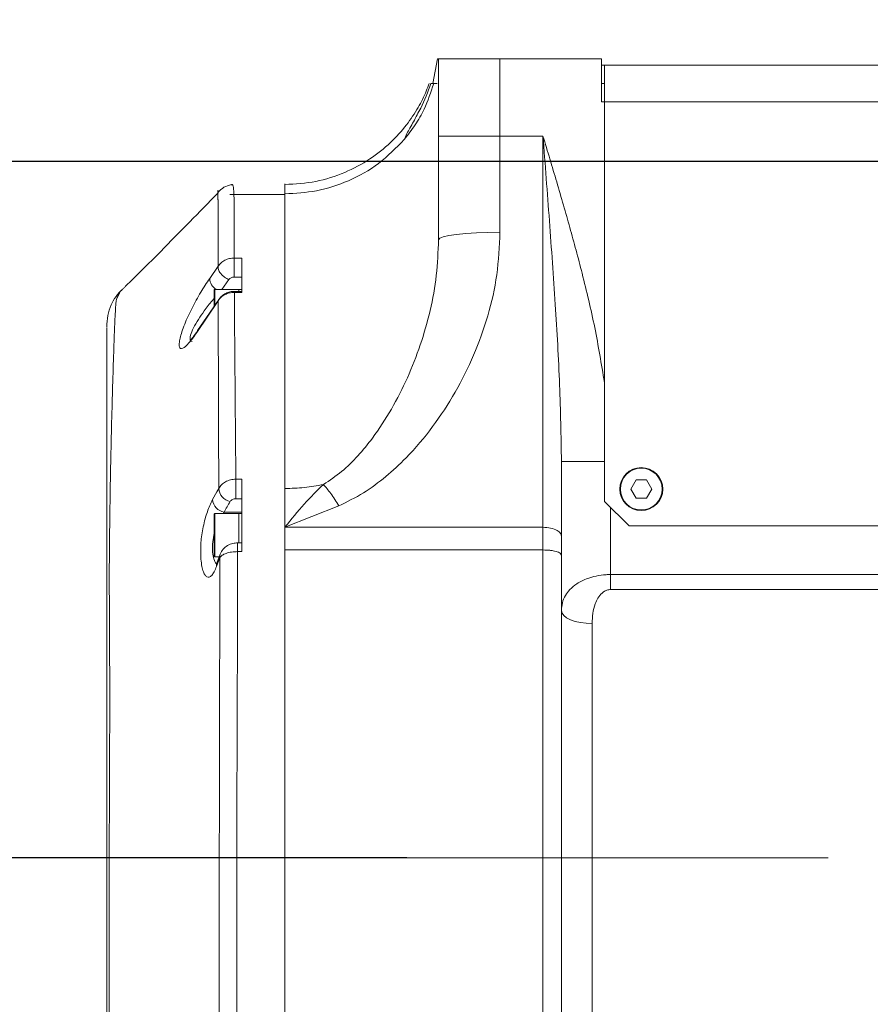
# Model space of a CAD drawing. Header units: millimetres. Extents: x 35469 to 44263, y -24881 to -16268.
# Tile 72 of 231: x 38581 to 38719, y -17933 to -17773. Entities that reach past the tile are written whole.
import ezdxf

# ---------------------------------------------------------------- set-up
doc = ezdxf.new("R2010")
doc.units = ezdxf.units.MM
doc.header["$LTSCALE"] = 0.3175
doc.linetypes.add('ACAD_ISO10W100', pattern=[18, 12, -3, 0, -3])
for name, color, linetype, lineweight in [('1轮廓实线层', 7, 'Continuous', 18), ('7标注层', 4, 'Continuous', 13), ('中心线', 4, 'ACAD_ISO10W100', 20)]:
    doc.layers.add(name, color=color, linetype=linetype, lineweight=lineweight)
doc.styles.add('标准汉字', font='gbenor.shx', dxfattribs={"bigfont": 'gbcbig.shx'})
doc.dimstyles.new('M1：18', dxfattribs={"dimscale": 18, "dimtxt": 3.5, "dimasz": 2.5, "dimexe": 2, "dimexo": 0, "dimgap": 1.5, "dimtad": 1, "dimdec": 1, "dimdsep": 46, "dimtxsty": '标准汉字', "dimcen": 5, "dimdle": 5, "dimclrd": 1, "dimclre": 1, "dimclrt": 256, "dimadec": 4, "dimazin": 2, "dimtfac": 1, "dimtdec": 1, "dimtmove": 0, "dimatfit": 3, "dimfxl": 1, "dimtolj": 1, "dimarcsym": 0})

# ---------------------------------------------------------------- blocks, each defined once
blk = doc.blocks.new('*D30')
at = {"layer": '7标注层', "color": 1, "lineweight": -2, "ltscale": 18, "transparency": 16777216}
for p, q in [((38643.82, -17909.5), (36752.75, -17909.5)), ((36788.75, -17954.5), (36788.75, -18014.5)), ((38657.01, -18059.5), (36752.75, -18059.5))]:
    blk.add_line(p, q, dxfattribs=at)
at = {"layer": '7标注层', "color": 1, "transparency": 16777216}
for points in [[(36796.25, -17954.5), (36781.25, -17954.5), (36788.75, -17909.5)], [(36781.25, -18014.5), (36796.25, -18014.5), (36788.75, -18059.5)]]:
    blk.add_solid(points, dxfattribs=at)
at = {"layer": 'Defpoints', "color": 0, "transparency": 16777216}
for p in [(38643.82, -17909.5), (36788.75, -18059.5), (38657.01, -18059.5)]:
    blk.add_point(p, dxfattribs=at)
at = {"layer": '7标注层', "transparency": 16777216, "insert": (36730.25, -17984.5), "char_height": 63, "attachment_point": 5, "rotation": 90, "style": '标准汉字'}
blk.add_mtext('\\A1;150', dxfattribs=at)
blk = doc.blocks.new('*D31')
at = {"layer": '7标注层', "color": 1, "lineweight": -2, "ltscale": 18, "transparency": 16777216}
for p, q in [((38753.98, -17970.42), (38753.98, -17628.92)), ((38641.09, -18100.59), (38349.37, -18206.76))]:
    blk.add_line(p, q, dxfattribs=at)
blk.add_arc((38753.98, -18059.5), 394.58, 96.5379, 193.4621, dxfattribs=at)
at = {"layer": '7标注层', "color": 1, "transparency": 16777216}
for points in [[(38709.48, -17674.97), (38708.63, -17659.99), (38753.98, -17664.92)], [(38363.06, -18153.51), (38377.43, -18149.2), (38383.2, -18194.45)]]:
    blk.add_solid(points, dxfattribs=at)
at = {"layer": 'Defpoints', "color": 0, "transparency": 16777216}
for p in [(38430.76, -17833.17), (38753.98, -17970.42), (38753.98, -18059.5), (38641.09, -18100.59), (38753.98, -18971.19)]:
    blk.add_point(p, dxfattribs=at)
at = {"layer": '7标注层', "transparency": 16777216, "insert": (38446.82, -17714.89), "char_height": 63, "attachment_point": 5, "rotation": 41.7122, "style": '标准汉字'}
blk.add_mtext('\\A1;110%%d', dxfattribs=at)
blk = doc.blocks.new('*D44')
at = {"layer": '7标注层', "color": 1, "lineweight": -2, "ltscale": 18, "transparency": 16777216}
for p, q in [((37974.46, -17796.16), (40892.23, -17796.16)), ((40856.23, -18794.5), (40856.23, -17841.16)), ((40604.54, -18839.5), (40892.23, -18839.5))]:
    blk.add_line(p, q, dxfattribs=at)
at = {"layer": '7标注层', "color": 1, "transparency": 16777216}
for points in [[(40863.73, -17841.16), (40848.73, -17841.16), (40856.23, -17796.16)], [(40848.73, -18794.5), (40863.73, -18794.5), (40856.23, -18839.5)]]:
    blk.add_solid(points, dxfattribs=at)
at = {"layer": 'Defpoints', "color": 0, "transparency": 16777216}
for p in [(37974.46, -17796.16), (40856.23, -17796.16), (40604.54, -18839.5)]:
    blk.add_point(p, dxfattribs=at)
at = {"layer": '7标注层', "transparency": 16777216, "insert": (40797.73, -18317.83), "char_height": 63, "attachment_point": 5, "rotation": 90, "style": '标准汉字'}
blk.add_mtext('\\A1;1043.3', dxfattribs=at)

msp = doc.modelspace()

# ---------------------------------------------------------------- linework, layer by layer
at = {"layer": '1轮廓实线层', "ltscale": 18}
for p, q in [((38648.058, -17783.495), (38648.831, -17779.495)), ((38648.831, -17779.495), (38648.983, -17779.495)), ((38648.983, -17792.039), (38648.983, -17779.495)), ((38648.983, -17779.495), (38658.983, -17779.495)), ((38658.983, -17779.495), (38658.983, -17792.039)), ((38675.483, -17779.495), (38658.983, -17779.495)), ((38675.483, -17786.495), (38675.483, -17779.495)), ((38675.983, -17780.495), (38675.483, -17780.495)), ((38675.983, -17780.495), (38795.983, -17780.495)), ((38675.983, -17786.495), (38675.983, -17780.495)), ((38647.71, -17783.495), (38648.197, -17783.495)), ((38648.776, -17783.495), (38648.197, -17783.495)), ((38675.483, -17783.495), (38675.983, -17783.495)), ((38675.983, -17786.495), (38675.483, -17786.495)), ((38795.983, -17786.495), (38675.983, -17786.495)), ((38675.983, -17786.495), (38675.983, -17851.495)), ((38648.983, -17808.911), (38648.983, -17792.039)), ((38658.983, -17792.039), (38648.983, -17792.039)), ((38658.983, -17807.706), (38658.983, -17792.039)), ((38658.983, -17792.039), (38665.983, -17792.039)), ((38665.983, -17855.707), (38665.983, -17792.039)), ((38623.983, -17799.824), (38623.983, -17800.347)), ((38623.983, -17799.937), (38623.983, -17801.456)), ((38623.983, -17801.557), (38615.029, -17801.557)), ((38623.983, -17801.106), (38623.983, -18005.58)), ((38616.983, -17811.893), (38615.718, -17811.893)), ((38615.718, -17811.893), (38615.718, -17813.754)), ((38616.983, -17817.483), (38616.983, -17811.893)), ((38611.732, -17815.21), (38613.117, -17813.238)), ((38615.718, -17813.754), (38615.718, -17815)), ((38615.718, -17815), (38616.983, -17815)), ((38597.566, -17816.965), (38597.371, -17817.162)), ((38616.483, -17816.995), (38612.583, -17816.995)), ((38612.583, -17816.995), (38612.583, -17819.55)), ((38613.737, -17816.995), (38614.851, -17815.411)), ((38616.983, -17816.995), (38616.483, -17816.995)), ((38616.483, -17817.318), (38616.483, -17816.995)), ((38613.253, -17818.568), (38609.774, -17823.705)), ((38612.483, -17819.688), (38612.483, -17817.095)), ((38616.983, -17817.318), (38615.747, -17817.318)), ((38615.75, -17817.301), (38615.75, -17817.483)), ((38615.75, -17817.483), (38616.983, -17817.483)), ((38613.124, -17818.85), (38609.648, -17823.994)), ((38594.983, -17823.202), (38594.983, -17960.889)), ((38668.983, -17857.176), (38668.983, -17845.002)), ((38675.983, -17845.002), (38668.983, -17845.002)), ((38616.983, -17847.89), (38615.999, -17847.89)), ((38615.999, -17851.075), (38615.999, -17847.89)), ((38616.983, -17847.89), (38616.983, -17859.672)), ((38681.123, -17848.006), (38680.263, -17849.495)), ((38682.843, -17848.006), (38681.123, -17848.006)), ((38683.703, -17849.495), (38682.843, -17848.006)), ((38612.2, -17851.215), (38612.898, -17849.926)), ((38613.217, -17849.379), (38612.898, -17849.926)), ((38623.983, -17849.409), (38623.983, -17855.707)), ((38680.263, -17849.495), (38681.123, -17850.985)), ((38682.843, -17850.985), (38683.703, -17849.495)), ((38615.999, -17851.075), (38616.983, -17851.075)), ((38632.746, -17852.239), (38623.983, -17855.707)), ((38675.983, -17851.495), (38679.983, -17855.495)), ((38681.123, -17850.985), (38682.843, -17850.985)), ((38612.483, -17860.395), (38612.483, -17853.595)), ((38616.483, -17853.495), (38612.583, -17853.495)), ((38612.583, -17853.495), (38612.583, -17860.495)), ((38613.934, -17853.495), (38614.08, -17853.247)), ((38616.983, -17853.247), (38614.08, -17853.247)), ((38616.983, -17853.495), (38616.483, -17853.495)), ((38616.483, -17856.995), (38616.483, -17853.495)), ((38676.983, -17852.495), (38676.983, -17863.408)), ((38612.412, -17856.995), (38612.483, -17856.736)), ((38616.483, -17858.238), (38616.483, -17856.995)), ((38623.983, -17855.707), (38665.983, -17855.707)), ((38623.983, -17855.707), (38623.983, -17859.399)), ((38665.983, -17855.707), (38665.983, -17859.399)), ((38791.983, -17855.495), (38679.983, -17855.495)), ((38616.983, -17858.238), (38616.284, -17858.238)), ((38616.287, -17858.222), (38616.287, -17859.672)), ((38668.983, -17860.253), (38668.983, -17857.176)), ((38613.447, -17860.079), (38612.908, -17861.537)), ((38616.287, -17859.672), (38616.983, -17859.672)), ((38623.983, -17859.399), (38623.983, -17954.488)), ((38665.983, -17859.399), (38623.983, -17859.399)), ((38665.983, -17859.399), (38665.983, -17909.495)), ((38668.983, -17860.253), (38668.983, -17909.495)), ((38612.583, -17860.495), (38613.293, -17860.495)), ((38613.389, -17860.63), (38612.849, -17862.09)), ((38676.983, -17865.847), (38676.983, -17863.408)), ((38676.983, -17863.408), (38733.983, -17863.408)), ((38733.983, -17865.847), (38676.983, -17865.847)), ((38673.983, -17871.376), (38673.983, -17939.279)), ((38665.983, -17909.495), (38665.983, -17954.488)), ((38668.983, -17909.495), (38668.983, -17947.077))]:
    msp.add_line(p, q, dxfattribs=at)
at = {"layer": '1轮廓实线层', "lineweight": 20, "ltscale": 18}
for points in [[(38648.983, -17808.911), (38649.175, -17808.676), (38649.744, -17808.449), (38650.668, -17808.241), (38651.912, -17808.058), (38653.427, -17807.909), (38655.156, -17807.797), (38657.032, -17807.729), (38658.983, -17807.706)], [(38613.124, -17818.85), (38613.192, -17818.658), (38613.253, -17818.567)], [(38609.648, -17823.994), (38609.713, -17823.799), (38609.775, -17823.705)], [(38612.849, -17862.09), (38612.848, -17861.776), (38612.908, -17861.537)], [(38673.983, -17871.376), (38673.007, -17871.335), (38672.069, -17871.213), (38671.205, -17871.017), (38670.447, -17870.752), (38669.826, -17870.429), (38669.364, -17870.061), (38669.079, -17869.661), (38668.983, -17869.246)]]:
    msp.add_lwpolyline(points, dxfattribs=at)
at = {"layer": '1轮廓实线层', "ltscale": 18}
for radius in [3.5, 3.4]:
    msp.add_circle((38681.983, -17849.495), radius, dxfattribs=at)
at = {"layer": '1轮廓实线层', "lineweight": 20, "ltscale": 18}
for centre, radius, start, end in [((38613.965, -17815.09), 2.236, 183.06628, 238.41293), ((38612.583, -17817.095), 0.1, 90, 180), ((38681.983, -17849.495), 3.5, 90, 180), ((38681.983, -17849.495), 3.5, 270, 90), ((38615.481, -17849.277), 2.266, 182.58146, 259.5817), ((38614.448, -17851.021), 2.256, 184.92126, 260.60643), ((38612.583, -17853.595), 0.1, 90, 180), ((38612.583, -17860.395), 0.1, 180, 270)]:
    msp.add_arc(centre, radius, start, end, dxfattribs=at)
at = {"layer": '1轮廓实线层', "ltscale": 18}
msp.add_ellipse((38623.983, -17775.261), major_axis=(0, -26.142), ratio=0.9562994, start_param=1.0837955, end_param=1.2503717, dxfattribs=at)
for points, knots in [([(38647.441, -17783.48), (38647.294, -17783.898), (38646.82, -17785.25), (38645.633, -17787.543), (38643.74, -17790.398), (38641.136, -17793.267), (38637.78, -17795.94), (38633.688, -17798.123), (38629.003, -17799.635), (38625.672, -17799.83), (38623.983, -17799.929)], [0, 0, 0, 0, 8296.9870254, 26826.548803, 48179.4261178, 72333.9474511, 99113.8955363, 128145.1115025, 158841.0889667, 190436.5912912, 190436.5912912, 190436.5912912, 190436.5912912]), ([(38643.392, -17792.617), (38644.01, -17791.831), (38645.236, -17790.272), (38646.962, -17787.246), (38647.732, -17784.908), (38648.197, -17783.495)], [0, 0, 0, 0, 21752.5284557, 43204.5917985, 75930.5659746, 75930.5659746, 75930.5659746, 75930.5659746]), ([(38646.076, -17787.495), (38645.683, -17788.245), (38644.897, -17789.746), (38643.88, -17791.519), (38643.528, -17792.311), (38643.392, -17792.617)], [0, 0, 0, 0, 28828.0894471, 57715.4442888, 75929.6123832, 75929.6123832, 75929.6123832, 75929.6123832]), ([(38643.392, -17792.617), (38642.068, -17793.979), (38639.44, -17796.684), (38634.478, -17799.442), (38629.264, -17801.155), (38625.706, -17801.358), (38623.983, -17801.456)], [0, 0, 0, 0, 26614.5824796, 52837.7701386, 78023.3645125, 101670.7678163, 101670.7678163, 101670.7678163, 101670.7678163]), ([(38668.983, -17845.002), (38668.913, -17840.869), (38668.771, -17832.437), (38667.991, -17819.353), (38667.044, -17805.815), (38666.338, -17796.649), (38665.983, -17792.039)], [0, 0, 0, 0, 24213.8574386, 49409.5463049, 75195.9269185, 101276.027954, 101276.027954, 101276.027954, 101276.027954]), ([(38665.983, -17792.039), (38666.357, -17793.285), (38667.105, -17795.778), (38668.222, -17799.527), (38669.31, -17803.246), (38670.364, -17806.947), (38671.38, -17810.644), (38672.793, -17816.054), (38674.508, -17823.189), (38675.492, -17829.15), (38675.983, -17832.127)], [0, 0, 0, 0, 17928.5420276, 35867.4729248, 53907.7783467, 71334.5733363, 88905.7929401, 106746.5652726, 148398.4235008, 189976.9294474, 189976.9294474, 189976.9294474, 189976.9294474]), ([(38613.084, -17802.369), (38613.058, -17801.904), (38613.005, -17800.96), (38613.075, -17800.93), (38613.11, -17800.915)], [0, 0, 0, 0, 28269.259811, 57361.0944231, 57361.0944231, 57361.0944231, 57361.0944231]), ([(38615.291, -17799.945), (38614.856, -17800.056), (38613.997, -17800.276), (38613.402, -17800.898), (38613.11, -17801.205)], [0, 0, 0, 0, 29102.389003, 57365.4547186, 57365.4547186, 57365.4547186, 57365.4547186]), ([(38613.11, -17800.915), (38613.11, -17800.916), (38613.11, -17800.918), (38613.11, -17800.921), (38613.111, -17800.926), (38613.111, -17800.935), (38613.111, -17800.952), (38613.112, -17800.981), (38613.113, -17801.034), (38613.116, -17801.106), (38613.118, -17801.166), (38613.119, -17801.195)], [0, 0, 0, 0, 2535.5920771, 4527.3049871, 8084.0319368, 14435.6386402, 25778.7774258, 46037.5172941, 82224.0128762, 146872.5745614, 208989.154883, 208989.154883, 208989.154883, 208989.154883]), ([(38615.718, -17811.893), (38615.715, -17811.277), (38615.709, -17810.044), (38615.703, -17808.27), (38615.698, -17806.55), (38615.697, -17804.888), (38615.688, -17803.298), (38615.706, -17801.692), (38615.619, -17800.297), (38615.389, -17799.809), (38615.319, -17799.995), (38615.299, -17800.05)], [0, 0, 0, 0, 24284.1915997, 48587.2733153, 72912.8526045, 97264.694255, 121617.9388406, 145925.3837428, 171698.8242787, 197851.5237362, 208843.7984715, 208843.7984715, 208843.7984715, 208843.7984715]), ([(38613.121, -17801.287), (38611.554, -17802.887), (38608.252, -17806.258), (38604.225, -17810.351), (38600.805, -17813.768), (38598.939, -17815.609), (38598.037, -17816.497)], [0, 0, 0, 0, 28658.7373081, 60391.6421246, 81724.5625776, 101649.931007, 101649.931007, 101649.931007, 101649.931007]), ([(38613.117, -17813.238), (38613.115, -17811.262), (38613.113, -17808.177), (38613.116, -17805.013), (38613.109, -17803.492), (38613.117, -17802.824), (38613.104, -17802.559), (38613.093, -17802.441), (38613.087, -17802.391), (38613.084, -17802.369)], [0, 0, 0, 0, 82255.315016, 128398.0344944, 148665.7194911, 157573.3447484, 161479.645368, 163195.2099376, 164542.2139319, 164542.2139319, 164542.2139319, 164542.2139319]), ([(38613.119, -17801.195), (38613.12, -17801.219), (38613.121, -17801.249), (38613.123, -17801.282), (38613.123, -17801.288)], [0, 0, 0, 0, 46130.5749341, 57362.326382, 57362.326382, 57362.326382, 57362.326382]), ([(38648.983, -17808.911), (38648.909, -17810.857), (38648.76, -17814.779), (38647.682, -17820.5), (38646.093, -17826.069), (38643.98, -17831.429), (38641.397, -17836.507), (38638.674, -17840.725), (38635.921, -17844.085), (38633.34, -17846.696), (38631.261, -17848.068), (38630.242, -17848.741)], [0, 0, 0, 0, 25482.0825252, 51355.8408277, 77769.8396015, 104262.2641807, 130916.5807471, 157371.8361567, 174732.7751215, 191760.1407571, 208109.3509432, 208109.3509432, 208109.3509432, 208109.3509432]), ([(38658.983, -17807.706), (38658.877, -17810.018), (38658.666, -17814.633), (38657.111, -17821.347), (38654.823, -17827.753), (38651.798, -17833.798), (38648.127, -17839.406), (38644.279, -17843.959), (38640.445, -17847.503), (38636.837, -17850.219), (38634.106, -17851.567), (38632.746, -17852.239)], [0, 0, 0, 0, 25972.572527, 51846.2353965, 77908.0365615, 103813.3421746, 129845.3512658, 155843.1084795, 173285.1359352, 190702.7122924, 208007.765431, 208007.765431, 208007.765431, 208007.765431]), ([(38613.117, -17813.238), (38613.262, -17813.046), (38613.555, -17812.661), (38614.19, -17812.235), (38614.923, -17811.947), (38615.453, -17811.911), (38615.718, -17811.893)], [0, 0, 0, 0, 25051.662886, 50402.042526, 75984.1526059, 101590.6941935, 101590.6941935, 101590.6941935, 101590.6941935]), ([(38614.851, -17815.411), (38614.736, -17815.357), (38614.497, -17815.244), (38614.144, -17815.011), (38613.806, -17814.729), (38613.513, -17814.411), (38613.288, -17814.08), (38613.148, -17813.762), (38613.086, -17813.475), (38613.107, -17813.315), (38613.117, -17813.238)], [0, 0, 0, 0, 21839.8580715, 45252.8980198, 69846.1684857, 95075.029512, 120303.8905383, 144897.1610042, 168310.2009525, 190150.059024, 190150.059024, 190150.059024, 190150.059024]), ([(38609.648, -17823.994), (38609.201, -17824.625), (38608.309, -17825.883), (38607.438, -17826.624), (38606.979, -17826.673), (38606.781, -17826.401), (38606.75, -17825.825), (38606.893, -17824.974), (38607.201, -17823.904), (38607.797, -17822.283), (38608.821, -17820.05), (38610.27, -17817.403), (38611.245, -17815.941), (38611.732, -17815.21)], [0, 0, 0, 0, 31464.066681, 62792.3567772, 78487.0394562, 94307.0378205, 110084.8731524, 125956.2675363, 141887.6503983, 157807.7988836, 189511.8120075, 221128.8212393, 252722.0344687, 252722.0344687, 252722.0344687, 252722.0344687]), ([(38614.851, -17815.411), (38614.899, -17815.352), (38614.995, -17815.235), (38615.208, -17815.106), (38615.452, -17815.016), (38615.629, -17815.006), (38615.718, -17815)], [0, 0, 0, 0, 25518.1103857, 50764.3309071, 76230.5624567, 101559.3340987, 101559.3340987, 101559.3340987, 101559.3340987]), ([(38598.037, -17816.497), (38597.985, -17816.549), (38597.827, -17816.706), (38597.669, -17816.859), (38597.564, -17816.962)], [0, 0, 0, 0, 18989.6393432, 57297.2587095, 57297.2587095, 57297.2587095, 57297.2587095]), ([(38597.389, -17817.104), (38597.236, -17817.262), (38596.897, -17817.611), (38596.247, -17818.453), (38595.562, -17819.709), (38595.057, -17821.409), (38595.009, -17822.507), (38594.983, -17823.118)], [0, 0, 0, 0, 7765.0098534, 17261.616058, 42640.9771376, 77019.3997722, 120111.2900243, 120111.2900243, 120111.2900243, 120111.2900243]), ([(38596.924, -17817.817), (38596.81, -17818.043), (38596.586, -17818.485), (38596.509, -17818.949), (38596.472, -17819.176)], [0, 0, 0, 0, 29129.7431857, 57288.2001207, 57288.2001207, 57288.2001207, 57288.2001207]), ([(38597.371, -17817.162), (38597.306, -17817.219), (38597.183, -17817.327), (38597.059, -17817.549), (38596.983, -17817.695), (38596.95, -17817.763), (38596.934, -17817.796), (38596.927, -17817.811), (38596.924, -17817.817)], [0, 0, 0, 0, 55989.9990842, 106593.9996556, 128645.6818396, 138313.063118, 142560.0313293, 145895.7270596, 145895.7270596, 145895.7270596, 145895.7270596]), ([(38610.839, -17820.495), (38611.27, -17819.917), (38611.813, -17819.189), (38612.369, -17818.586), (38612.483, -17818.463)], [0, 0, 0, 0, 45496.1453338, 57253.762288, 57253.762288, 57253.762288, 57253.762288]), ([(38615.75, -17817.483), (38615.481, -17817.502), (38614.944, -17817.539), (38614.202, -17817.831), (38613.561, -17818.263), (38613.27, -17818.655), (38613.124, -17818.85)], [0, 0, 0, 0, 25559.8101021, 51051.2646063, 76375.2965869, 101532.7689903, 101532.7689903, 101532.7689903, 101532.7689903]), ([(38615.75, -17817.318), (38615.51, -17817.334), (38615.025, -17817.366), (38614.332, -17817.622), (38613.707, -17818.015), (38613.405, -17818.383), (38613.253, -17818.568)], [0, 0, 0, 0, 24727.5033033, 49928.6149627, 75531.4056669, 101534.7654349, 101534.7654349, 101534.7654349, 101534.7654349]), ([(38615.999, -17847.89), (38615.974, -17845.029), (38615.924, -17839.312), (38615.853, -17831.455), (38615.794, -17824.094), (38615.765, -17819.686), (38615.75, -17817.483)], [0, 0, 0, 0, 25395.6639237, 50761.6964118, 76062.8222536, 101338.0200527, 101338.0200527, 101338.0200527, 101338.0200527]), ([(38596.472, -17819.176), (38596.453, -17819.471), (38596.417, -17820.059), (38596.367, -17820.827), (38596.343, -17821.21)], [0, 0, 0, 0, 28710.5543338, 57278.3691106, 57278.3691106, 57278.3691106, 57278.3691106]), ([(38613.217, -17849.379), (38613.205, -17846.508), (38613.182, -17840.769), (38613.155, -17832.873), (38613.136, -17825.481), (38613.128, -17821.059), (38613.124, -17818.85)], [0, 0, 0, 0, 25384.7495037, 50746.4320301, 76050.4185164, 101331.5194941, 101331.5194941, 101331.5194941, 101331.5194941]), ([(38596.343, -17821.21), (38596.339, -17821.293), (38596.332, -17821.442), (38596.321, -17821.714), (38596.303, -17822.123), (38596.271, -17822.884), (38596.213, -17824.335), (38596.105, -17827.227), (38595.966, -17831.687), (38595.794, -17837.655), (38595.644, -17843.82), (38595.535, -17850.07), (38595.449, -17856.19), (38595.379, -17862.409), (38595.412, -17868.496), (38595.437, -17874.253), (38595.46, -17878.975), (38595.474, -17882.052), (38595.48, -17883.424), (38595.483, -17884.031), (38595.484, -17884.324), (38595.485, -17884.453), (38595.485, -17884.51)], [0, 0, 0, 0, 3917.0174853, 6994.5019915, 12489.8639983, 22303.6109647, 39836.0936164, 71192.8538468, 127473.8895491, 177639.3293407, 227657.8934263, 265585.2185213, 303655.3446747, 341555.6185606, 373181.3519807, 404771.1526459, 432665.0597417, 444985.2074819, 450417.2469798, 452809.6496558, 453862.7654617, 454690.4778216, 454690.4778216, 454690.4778216, 454690.4778216]), ([(38608.896, -17825.488), (38608.753, -17825.446), (38608.537, -17825.383), (38608.52, -17824.928), (38608.64, -17824.316), (38609.064, -17823.288), (38609.858, -17821.891), (38610.511, -17820.961), (38610.839, -17820.495)], [0, 0, 0, 0, 28406.026316, 43049.2731214, 57737.6658839, 86998.4151014, 116345.5086907, 145731.980086, 145731.980086, 145731.980086, 145731.980086]), ([(38609.775, -17823.704), (38609.519, -17824.084), (38609.045, -17824.788), (38608.644, -17825.258), (38608.641, -17825.33), (38608.641, -17825.339)], [0, 0, 0, 0, 38396.6542221, 71081.6916706, 75736.4137506, 75736.4137506, 75736.4137506, 75736.4137506]), ([(38613.217, -17849.379), (38613.349, -17849.172), (38613.615, -17848.756), (38614.285, -17848.281), (38615.096, -17847.954), (38615.697, -17847.911), (38615.999, -17847.89)], [0, 0, 0, 0, 24913.3655902, 50079.3472014, 75506.1628071, 101200.5936741, 101200.5936741, 101200.5936741, 101200.5936741]), ([(38630.242, -17848.741), (38629.211, -17848.935), (38627.15, -17849.325), (38625.039, -17849.381), (38623.983, -17849.409)], [0, 0, 0, 0, 28523.0780929, 57044.7844533, 57044.7844533, 57044.7844533, 57044.7844533]), ([(38630.242, -17848.741), (38629.198, -17849.765), (38627.065, -17851.857), (38625.024, -17854.406), (38623.983, -17855.707)], [0, 0, 0, 0, 27926.8128084, 57026.4216945, 57026.4216945, 57026.4216945, 57026.4216945]), ([(38610.283, -17860.615), (38610.267, -17859.828), (38610.237, -17858.248), (38610.643, -17855.581), (38611.321, -17853.097), (38611.907, -17851.842), (38612.2, -17851.215)], [0, 0, 0, 0, 25172.0233649, 50488.7518535, 75842.2389201, 101124.2515625, 101124.2515625, 101124.2515625, 101124.2515625]), ([(38615.071, -17851.506), (38615.115, -17851.446), (38615.203, -17851.326), (38615.426, -17851.189), (38615.697, -17851.094), (38615.898, -17851.082), (38615.999, -17851.075)], [0, 0, 0, 0, 25256.8362523, 50521.3541535, 75775.5439505, 101168.7480303, 101168.7480303, 101168.7480303, 101168.7480303]), ([(38612.868, -17861.676), (38612.838, -17861.655), (38612.655, -17861.524), (38612.41, -17860.902), (38612.189, -17859.833), (38612.151, -17858.461), (38612.325, -17857.484), (38612.412, -17856.995)], [0, 0, 0, 0, 5595.4145159, 34077.2142406, 62540.2663771, 91005.2769248, 119517.2658582, 119517.2658582, 119517.2658582, 119517.2658582]), ([(38665.983, -17855.707), (38666.408, -17855.733), (38667.293, -17855.787), (38668.299, -17856.184), (38668.885, -17856.679), (38668.951, -17857.015), (38668.983, -17857.176)], [0, 0, 0, 0, 27279.8026547, 56770.8395337, 79714.894816, 100938.6075789, 100938.6075789, 100938.6075789, 100938.6075789]), ([(38616.308, -17858.238), (38616.033, -17858.257), (38615.454, -17858.296), (38614.606, -17858.662), (38613.854, -17859.264), (38613.585, -17859.802), (38613.449, -17860.075)], [0, 0, 0, 0, 22507.8781678, 47305.2427884, 73730.7276727, 101089.9179732, 101089.9179732, 101089.9179732, 101089.9179732]), ([(38613.389, -17860.63), (38613.381, -17860.531), (38613.366, -17860.339), (38613.424, -17860.163), (38613.452, -17860.076)], [0, 0, 0, 0, 29038.6908987, 57001.7413853, 57001.7413853, 57001.7413853, 57001.7413853]), ([(38616.287, -17859.672), (38615.947, -17859.686), (38615.272, -17859.714), (38614.394, -17859.934), (38613.718, -17860.244), (38613.498, -17860.502), (38613.389, -17860.63)], [0, 0, 0, 0, 26119.1811496, 51755.3194232, 76705.5873802, 101076.9941859, 101076.9941859, 101076.9941859, 101076.9941859]), ([(38616.201, -17957.124), (38616.199, -17955.693), (38616.194, -17952.958), (38616.179, -17948.803), (38616.168, -17944.783), (38616.158, -17940.738), (38616.15, -17936.678), (38616.139, -17929.892), (38616.134, -17920.365), (38616.147, -17908.104), (38616.176, -17895.883), (38616.222, -17883.71), (38616.258, -17871.589), (38616.278, -17863.651), (38616.287, -17859.672)], [0, 0, 0, 0, 12599.5633936, 24078.594971, 35546.9020104, 47010.7371699, 58476.3547881, 69950.1316547, 104290.5169228, 138372.0198542, 172352.6226629, 206396.4167279, 240670.6380387, 275120.2807987, 275120.2807987, 275120.2807987, 275120.2807987]), ([(38665.983, -17859.399), (38666.36, -17859.411), (38666.941, -17859.428), (38667.639, -17859.535), (38668.12, -17859.645), (38668.507, -17859.782), (38668.881, -17859.98), (38668.943, -17860.146), (38668.983, -17860.253)], [0, 0, 0, 0, 34697.697843, 53376.0766736, 72450.8375033, 91525.5983347, 110203.9771698, 144901.6750266, 144901.6750266, 144901.6750266, 144901.6750266]), ([(38612.849, -17862.09), (38612.723, -17862.396), (38612.471, -17863.008), (38612.065, -17863.578), (38611.66, -17863.862), (38611.272, -17863.825), (38610.921, -17863.469), (38610.627, -17862.799), (38610.399, -17861.856), (38610.321, -17861.028), (38610.283, -17860.615)], [0, 0, 0, 0, 23563.190857, 47209.4719002, 70763.6748339, 94431.9271375, 118099.8161271, 141738.6870771, 165507.6493347, 189177.2857777, 189177.2857777, 189177.2857777, 189177.2857777]), ([(38613.333, -17955.955), (38613.33, -17953.992), (38613.323, -17950.092), (38613.311, -17944.136), (38613.303, -17938.179), (38613.296, -17930.19), (38613.293, -17920.165), (38613.3, -17908.126), (38613.318, -17896.132), (38613.346, -17884.193), (38613.369, -17872.311), (38613.382, -17864.53), (38613.389, -17860.63)], [0, 0, 0, 0, 14724.2432397, 29255.8912033, 43782.0086326, 58319.8096787, 87333.226134, 116128.6762076, 144833.9045631, 173577.5973133, 202497.6770638, 231565.3615635, 231565.3615635, 231565.3615635, 231565.3615635]), ([(38668.983, -17869.246), (38669.013, -17868.832), (38669.073, -17867.992), (38669.558, -17866.852), (38670.342, -17865.792), (38671.51, -17864.811), (38673.006, -17864.068), (38674.664, -17863.604), (38675.945, -17863.427), (38676.746, -17863.413), (38676.983, -17863.408)], [0, 0, 0, 0, 26843.0743418, 54434.3084515, 77985.2203624, 105306.5726059, 136518.4749029, 156574.5704124, 179257.3258794, 188745.8945457, 188745.8945457, 188745.8945457, 188745.8945457]), ([(38676.983, -17865.847), (38676.894, -17865.851), (38676.584, -17865.865), (38676.084, -17866.047), (38675.451, -17866.508), (38674.899, -17867.23), (38674.39, -17868.341), (38674.047, -17869.731), (38674.004, -17870.822), (38673.983, -17871.376)], [0, 0, 0, 0, 5818.2215952, 20275.7068036, 34386.6031326, 59372.2842756, 83994.8460308, 123026.0901608, 163156.7890445, 163156.7890445, 163156.7890445, 163156.7890445]), ([(38595.485, -17884.51), (38595.484, -17884.6), (38595.483, -17884.761), (38595.481, -17885.05), (38595.478, -17885.478), (38595.474, -17886.246), (38595.465, -17887.629), (38595.452, -17890.138), (38595.435, -17893.864), (38595.417, -17898.554), (38595.402, -17903.559), (38595.389, -17908.622), (38595.378, -17913.69), (38595.37, -17918.709), (38595.363, -17923.619), (38595.358, -17928.365), (38595.355, -17932.893), (38595.352, -17937.156), (38595.365, -17941.127), (38595.417, -17944.784), (38595.487, -17948.185), (38595.561, -17950.638), (38595.621, -17952.128), (38595.648, -17952.739), (38595.659, -17952.998), (38595.665, -17953.121), (38595.668, -17953.174), (38595.669, -17953.198)], [0, 0, 0, 0, 2169.165128, 3874.9671479, 6924.3140196, 12372.5754824, 22064.7241786, 39267.8265357, 69806.3359642, 104561.3077426, 139505.8318761, 174123.4707902, 208746.8414025, 243612.8227523, 278221.150065, 312818.1344725, 347644.7611116, 382222.0616715, 416923.3409153, 452038.863625, 486910.6724828, 526167.6582016, 543662.7656511, 551380.0322627, 554773.2934461, 556266.0384842, 557438.7652107, 557438.7652107, 557438.7652107, 557438.7652107]), ([(38665.983, -17909.495), (38666.36, -17909.495), (38666.941, -17909.495), (38667.639, -17909.495), (38668.12, -17909.495), (38668.507, -17909.495), (38668.881, -17909.495), (38668.943, -17909.495), (38668.983, -17909.495)], [0, 0, 0, 0, 34512.6981814, 53091.4884458, 72064.5472944, 91037.606144, 109616.3964108, 144129.0945977, 144129.0945977, 144129.0945977, 144129.0945977])]:
    msp.add_open_spline(points, degree=3, knots=knots, dxfattribs=at)
for points in [[(38630.242, -17848.741), (38630.633, -17849.19), (38631.415, -17850.089), (38632.302, -17851.522), (38632.746, -17852.239)], [(38614.08, -17853.247), (38614.24, -17852.956), (38614.559, -17852.373), (38614.901, -17851.795), (38615.071, -17851.506)]]:
    msp.add_open_spline(points, degree=3, dxfattribs=at)
at = {"layer": '7标注层', "ltscale": 18}
for centre, radius, start in [((38753.983, -18839.495), 1850.561, 300), ((37974.458, -18866.717), 1070.561, 15.054414)]:
    msp.add_arc(centre, radius, start, 182, dxfattribs=at)
at = {"layer": '中心线', "ltscale": 18}
msp.add_line((38643.818, -17909.495), (39977.136, -17909.495), dxfattribs=at)

# ---------------------------------------------------------------- dimensions: what is measured, and where the dimension line sits
at = {"layer": '7标注层', "ltscale": 18}
dim = msp.add_angular_dim_2l(base=(38430.7628, -17833.1741), line1=((38753.9829, -18971.1925), (38753.9829, -17970.4211)), line2=((38753.9829, -18059.4952), (38641.0863, -18100.5862)), dimstyle='M1：18', override={"dimsah": 1, "dimtdec": 4, "dimtmove": 2}, dxfattribs=at)
dim.commit()
dim.dimension.update_dxf_attribs({"geometry": '*D31', "text_midpoint": (38446.8152, -17714.885), "dimtype": 162})
for base, p1, p2, angle, picture, middle in [((40856.231, -17796.156), (40604.544, -18839.495), (37974.458, -17796.156), 90, '*D44', (40797.731, -18317.826)), ((36788.753, -18059.495), (38643.818, -17909.495), (38657.01, -18059.495), 270, '*D30', (36730.253, -17984.495))]:
    dim = msp.add_linear_dim(base=base, p1=p1, p2=p2, angle=angle, dimstyle='M1：18', override={"dimsah": 1, "dimtzin": 8}, dxfattribs=at)
    dim.commit()
    dim.dimension.update_dxf_attribs({"geometry": picture, "text_midpoint": middle})

doc.saveas('drawing.dxf')
